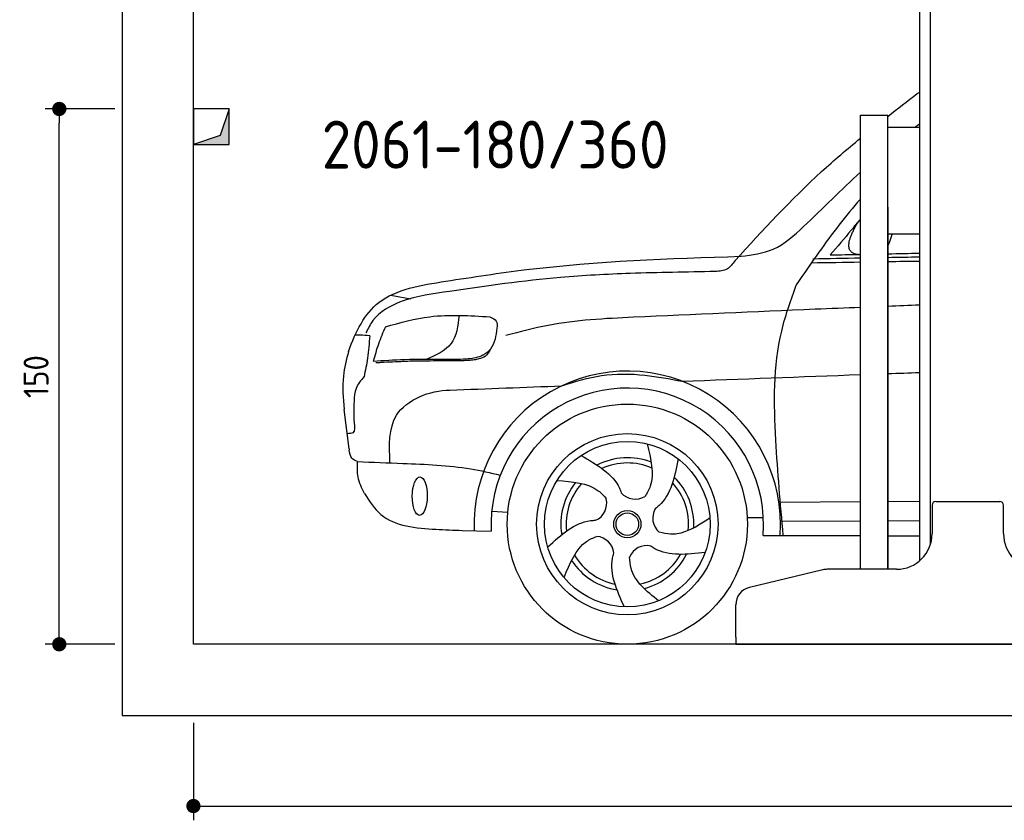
# Model space of a CAD drawing. Header units: millimetres. Extents: x -287 to 6264, y -493 to 4094.
# Tile 1 of 4: x -287 to 2471, y -493 to 1750. Entities that reach past the tile are written whole.
import ezdxf

# ---------------------------------------------------------------- set-up
doc = ezdxf.new("R2010")
doc.units = ezdxf.units.MM
for name, color, linetype in [('4', 3, 'Continuous'), ('5', 3, 'Continuous'), ('breakthrough', 1, 'Continuous'), ('Car', 10, 'Continuous')]:
    doc.layers.add(name, color=color, linetype=linetype)
doc.styles.get("Standard").update_dxf_attribs({"font": 'ISOCP.SHX'})
doc.dimstyles.new('GEN-ISO$0', dxfattribs={"dimscale": 20, "dimtxt": 3.5, "dimasz": 2, "dimexe": 2, "dimexo": 1, "dimgap": 1.5, "dimtad": 1, "dimdec": 1, "dimlfac": 0.1, "dimdsep": 46, "dimtxsty": 'STANDARD', "dimblk": 'PUNKT', "dimcen": 2, "dimclrd": 256, "dimclre": 256, "dimclrt": 2, "dimadec": 0, "dimazin": 0, "dimtp": 0.1, "dimtm": 0.1, "dimtfac": 0.71, "dimtdec": 1, "dimtmove": 2, "dimatfit": 3, "dimldrblk": 'PUNKT', "dimfxl": 1, "dimtolj": 1, "dimarcsym": 0})

# ---------------------------------------------------------------- blocks, each defined once
blk = doc.blocks.new('PUNKT')
at = {"layer": '4', "color": 0, "linetype": 'ByBlock'}
blk.add_line((-0.5, 0), (-1, 0), dxfattribs=at)
at = {"layer": '4', "color": 0, "linetype": 'ByBlock', "const_width": 0.5}
blk.add_lwpolyline([(-0.25, 0, 1), (0.25, 0, 1)], format="xyb", close=True, dxfattribs=at)
blk = doc.blocks.new('*D11')
at = {"layer": '5', "lineweight": -2}
for p, q in [((200, -220), (200, -493.3)), ((5400, -220), (5400, -493.3)), ((240, -453.3), (5360, -453.3))]:
    blk.add_line(p, q, dxfattribs=at)
at = {"layer": 'DEFPOINTS', "color": 0}
for p in [(200, -200), (5400, -200), (5400, -453.3)]:
    blk.add_point(p, dxfattribs=at)
at = {"layer": '5', "lineweight": -2, "xscale": 40, "yscale": 40, "zscale": 40, "rotation": 180}
blk.add_blockref('PUNKT', (200, -453.3), dxfattribs=at)
at = {"layer": '5', "lineweight": -2, "xscale": 40, "yscale": 40, "zscale": 40}
blk.add_blockref('PUNKT', (5400, -453.3), dxfattribs=at)
at = {"layer": '5', "color": 2, "insert": (2800, -388.3), "char_height": 70, "attachment_point": 5}
blk.add_mtext('\\A1;520', dxfattribs=at)
blk = doc.blocks.new('*D3')
at = {"layer": '5', "lineweight": -2}
for p, q in [((-20, 1500), (-215.7, 1500)), ((-175.7, 40), (-175.7, 1460)), ((-20, 0), (-215.7, 0))]:
    blk.add_line(p, q, dxfattribs=at)
at = {"layer": 'DEFPOINTS', "color": 0}
for p in [(-175.7, 1500), (0, 1500), (0, 0)]:
    blk.add_point(p, dxfattribs=at)
at = {"layer": '5', "lineweight": -2, "xscale": 40, "yscale": 40, "zscale": 40}
for p, rotation in [((-175.7, 1500), 90), ((-175.7, 0), 270)]:
    blk.add_blockref('PUNKT', p, dxfattribs=dict(at, rotation=rotation))
at = {"layer": '5', "color": 2, "insert": (-240.7, 750), "char_height": 70, "attachment_point": 5, "rotation": 90}
blk.add_mtext('\\A1;150', dxfattribs=at)

msp = doc.modelspace()

# ---------------------------------------------------------------- linework, layer by layer
for p, q in [((2264.07, 3110), (2264.07, 278.78)), ((2234.07, 1810), (2234.07, 234.01)), ((2068.07, 210), (2068.07, 1483)), ((2068.07, 1483), (2145.07, 1483)), ((2145.07, 210), (2145.07, 1483)), ((2145.07, 1449.04), (2234.07, 1449.04)), ((2145.07, 1225), (2145.07, 210)), ((2145.07, 1150), (2234.07, 1150)), ((2269.07, 390), (2269.07, 310)), ((2279.07, 400), (2459.07, 400)), ((2469.07, 310), (2469.07, 390)), ((1963.32, 208.62), (1757.4, 159.2)), ((2169.07, 210), (1974.98, 210)), ((1719.07, 20), (1719.07, 110.58)), ((1719.07, 20), (1719.07, 0)), ((1719.07, 0), (1994.07, 0)), ((1994.07, 0), (3024.07, 0))]:
    msp.add_line(p, q)
msp.add_lwpolyline([(5600, 0), (5600, 3800), (0, 3800), (0, -200), (5600, -200), (5698.53, -200), (5718.66, -152.06), (5691.11, -84.27), (5726.08, -50.37), (5711.24, 0), (200, 0), (200, 3600), (5400, 3600), (5400, 0)])
for centre, radius, start, end in [((2279.07, 390), 10, 90, 180), ((2459.07, 390), 10, 0, 90), ((2169.07, 310), 100, 270, 0), ((2569.07, 310), 100, 180, 270), ((1974.98, 160), 50, 90, 103.49573), ((1769.07, 110.58), 50, 103.49573, 180)]:
    msp.add_arc(centre, radius, start, end)
at = {"layer": 'breakthrough'}
for p, q in [((300, 1500), (274.52, 1425.48)), ((300, 1500), (274.52, 1425.48)), ((274.52, 1425.48), (200, 1400))]:
    msp.add_line(p, q, dxfattribs=at)
msp.add_lwpolyline([(200, 1400), (300, 1400), (300, 1500), (200, 1500)], close=True, dxfattribs=at)
msp.add_lwpolyline([(200, 1400), (300, 1400), (300, 1500), (200, 1500)], close=True, dxfattribs=at)
for points in [[(300, 1400), (300, 1500), (274.52, 1425.48)], [(300, 1400), (300, 1500), (274.52, 1425.48)], [(200, 1400), (300, 1400), (274.52, 1425.48)]]:
    msp.add_solid(points, dxfattribs=at)
at = {"layer": 'Car'}
for p, q in [((752.99, 978.46), (807.6, 968.39)), ((636.09, 547.19), (622.63, 658.31)), ((1843.04, 398.34), (2068.07, 399.71)), ((2145.07, 400.17), (2234.07, 400.71)), ((1035.65, 372.94), (1080.65, 370.09)), ((1751.22, 355.55), (1796.41, 355.2)), ((1844.29, 344.88), (2068.07, 345.82)), ((2145.07, 346.14), (2234.07, 346.51)), ((952.7, 319.08), (1034.41, 316.94)), ((1795.57, 304.97), (2068.07, 304.47)), ((2145.07, 304.32), (2234.07, 304.16))]:
    msp.add_line(p, q, dxfattribs=at)
for centre, radius in [((1415.37, 336.45), 336.4), ((1415.37, 336.45), 254), ((1415.39, 336.48), 231.91), ((1415.39, 336.48), 38.18), ((1415.39, 336.48), 31.57)]:
    msp.add_circle(centre, radius, dxfattribs=at)
for centre, radius, start, end in [((1415.37, 336.45), 429.01, 355.78001, 182.28924), ((1415.39, 336.48), 381.48, 355.26335, 182.93572), ((1415.39, 336.48), 186.23, 69.03526, 117.17302), ((1415.39, 336.48), 171.52, 66.36219, 114.50791), ((1415.39, 336.48), 186.23, 141.03458, 189.16313), ((1415.39, 336.48), 171.52, 138.36246, 186.49767), ((1415.39, 336.48), 171.52, 354.34898, 42.50218), ((1415.39, 336.48), 186.23, 357.02322, 45.16834), ((1437.44, 459.14), 52.29, 221.4441, 301.20291), ((1305.54, 395.35), 52.29, 293.4441, 13.20291), ((1538.87, 353.41), 52.29, 149.4441, 229.20291), ((1325.45, 250.2), 52.29, 5.4441, 85.20291), ((1469.65, 224.27), 52.29, 77.4441, 157.20291), ((1415.39, 336.48), 171.52, 210.34942, 258.48561), ((1415.39, 336.48), 171.52, 282.34109, 330.48839), ((1415.39, 336.48), 186.23, 285.01511, 333.15554), ((1415.39, 336.48), 186.23, 213.02213, 261.15233)]:
    msp.add_arc(centre, radius, start, end, dxfattribs=at)
msp.add_ellipse((834, 415.08), major_axis=(-0.64, -53.81), ratio=0.3890204, dxfattribs=at)
for points, degree in [([(2227.67, 1543.12), (2229.8, 1544.53), (2231.93, 1545.93), (2234.07, 1547.33)], 3), ([(2145.07, 1479.22), (2172.48, 1500.65), (2200.08, 1521.89), (2227.67, 1543.12)], 3), ([(2221.23, 1449.04), (2225.5, 1452.14), (2229.78, 1455.23), (2234.07, 1458.31)], 3), ([(2051.6, 1164.64), (2057.07, 1178.71), (2068.07, 1188.82)], 2), ([(2068.07, 1091.53), (2013.29, 1092.83), (2051.6, 1164.64)], 2), ([(2145.07, 1115.46), (2153.08, 1132.98), (2157.32, 1150)], 2), ([(1934.97, 1080.27), (1979.33, 1081.08), (2023.7, 1081.88), (2068.07, 1082.67)], 3), ([(1983.92, 1090.83), (2011.97, 1091.42), (2040.02, 1092), (2068.07, 1092.59)], 3), ([(2145.07, 1094.19), (2174.73, 1094.8), (2204.4, 1095.41), (2234.07, 1096.01)], 3), ([(2145.07, 1084.03), (2174.73, 1084.55), (2204.4, 1085.06), (2234.07, 1085.56)], 3), ([(1931.2, 1069.07), (1976.82, 1069.82), (2022.44, 1070.58), (2068.07, 1071.32)], 3), ([(2145.07, 1072.56), (2174.73, 1073.03), (2204.4, 1073.49), (2234.07, 1073.94)], 3), ([(2234.07, 950.16), (2204.4, 949.06), (2174.73, 947.93), (2145.07, 946.79)], 3), ([(1568.82, 737.08), (1735.22, 743.38), (1901.64, 749.6), (2068.07, 755.68)], 3), ([(2145.07, 758.48), (2174.73, 759.55), (2204.4, 760.62), (2234.07, 761.69)], 3), ([(917.96, 712.16), (1022.59, 716.19), (1127.22, 720.22), (1231.85, 724.23)], 3), ([(636.09, 547.19), (636.25, 546.15), (636.4, 545.11), (636.56, 544.08)], 3), ([(1103.65, 462.94), (1103.66, 462.94), (1103.67, 462.93), (1103.67, 462.93)], 3)]:
    msp.add_open_spline(points, degree=degree, dxfattribs=at)
for points, knots in [([(1716.58, 1074.62), (1795.33, 1160.35), (1906.46, 1281.33), (2031.08, 1387.58), (2068.07, 1417.81)], [0, 0, 0, 0, 348.5043681, 491.8024558, 491.8024558, 491.8024558, 491.8024558]), ([(1734.03, 1087.04), (1765.18, 1091.04), (1832.24, 1099.64), (1938.51, 1196.48), (2014.9, 1273.66), (2068.07, 1322.93)], [0, 0, 0, 0, 92.0884959, 198.2444309, 417.2873645, 417.2873645, 417.2873645, 417.2873645]), ([(2068.07, 1247.38), (2026.7, 1200.17), (1966.1, 1120.28), (1909.64, 1038.01), (1888.71, 1007.52)], [365.9300936, 365.9300936, 365.9300936, 365.9300936, 554.4063227, 665.4211075, 665.4211075, 665.4211075, 665.4211075]), ([(2068.07, 1191.52), (2059.55, 1181.12), (2031.81, 1147.32), (2003.52, 1113.94), (1983.92, 1090.83)], [275.0467514, 275.0467514, 275.0467514, 275.0467514, 315.3745081, 406.2819985, 406.2819985, 406.2819985, 406.2819985]), ([(907.27, 1017.32), (982.27, 1028.93), (1255.91, 1071.3), (1532.85, 1081.22), (1734.03, 1087.04)], [0, 0, 0, 0, 227.5687227, 830.2991199, 830.2991199, 830.2991199, 830.2991199]), ([(1716.58, 1074.62), (1710.34, 1065.86), (1696.9, 1047.03), (1673.64, 1045.26), (1661.21, 1044.31)], [0, 0, 0, 0, 30.7576155, 66.1167238, 66.1167238, 66.1167238, 66.1167238]), ([(1661.21, 1044.31), (1581.88, 1043.01), (1437.45, 1040.64), (1188.64, 1028.19), (1020.69, 1003.82), (917.24, 988.81)], [0, 0, 0, 0, 238.0155697, 433.3964532, 746.7846741, 746.7846741, 746.7846741, 746.7846741]), ([(634.48, 820.62), (654.6, 876.23), (708.5, 985.96), (837.36, 1006.29), (907.27, 1017.32)], [67.5615512, 67.5615512, 67.5615512, 67.5615512, 233.5736576, 430.399521, 430.399521, 430.399521, 430.399521]), ([(1888.71, 1007.52), (1873.05, 964.53), (1822.35, 825.37), (1826.24, 583.39), (1843.33, 393.56), (1851.31, 304.87)], [0, 0, 0, 0, 136.6334351, 442.3721919, 710.4876425, 710.4876425, 710.4876425, 710.4876425]), ([(917.24, 988.81), (871.84, 982.68), (794.95, 972.28), (709.34, 925.37), (689.14, 884.7), (683.29, 872.92)], [0, 0, 0, 0, 137.9962597, 233.7288967, 272.7711252, 272.7711252, 272.7711252, 272.7711252]), ([(2068.07, 943.78), (2025.86, 942.11), (1814.08, 933.52), (1602.38, 924.04), (1432.86, 916.45)], [2717.2106019, 2717.2106019, 2717.2106019, 2717.2106019, 2843.9127957, 3352.9930837, 3352.9930837, 3352.9930837, 3352.9930837]), ([(737.62, 889.59), (779.03, 901.07), (874.81, 927.63), (974.24, 921.02), (1030.68, 917.27)], [0, 0, 0, 0, 128.0684506, 296.2091875, 296.2091875, 296.2091875, 296.2091875]), ([(944.35, 921.59), (940.69, 892.24), (933.38, 833.54), (879.12, 810.01), (852, 798.25)], [0, 0, 0, 0, 82.4694888, 164.8710287, 164.8710287, 164.8710287, 164.8710287]), ([(1030.68, 917.27), (1037.94, 914.13), (1051.79, 908.14), (1050.62, 893.26), (1050.06, 886.18)], [0, 0, 0, 0, 21.2763028, 40.5753492, 40.5753492, 40.5753492, 40.5753492]), ([(1432.86, 916.45), (1352.53, 912.46), (1231.38, 906.44), (1114.35, 875.63), (1074.91, 865.25)], [0, 0, 0, 0, 240.2584304, 362.37059, 362.37059, 362.37059, 362.37059]), ([(737.62, 889.59), (730.73, 873.62), (717.08, 842.02), (708.12, 808.79), (703.69, 792.34)], [0, 0, 0, 0, 52.0815737, 103.1132265, 103.1132265, 103.1132265, 103.1132265]), ([(1050.06, 886.18), (1047.33, 864.64), (1043.4, 833.58), (1007.43, 804.98), (964.67, 797.47), (931.42, 797.85), (912.3, 798.06)], [0, 0, 0, 0, 61.6881412, 88.9157956, 131.3771142, 188.8884465, 188.8884465, 188.8884465, 188.8884465]), ([(693.82, 864.25), (684.73, 865.01), (671.15, 866.13), (657.53, 866.41), (653.03, 866.5)], [0, 0, 0, 0, 27.361498, 40.86311, 40.86311, 40.86311, 40.86311]), ([(693.82, 864.25), (692.24, 843.3), (689.33, 804.84), (681.49, 767.09), (677.92, 749.91)], [0, 0, 0, 0, 62.9621551, 115.5500948, 115.5500948, 115.5500948, 115.5500948]), ([(634.48, 820.62), (628.58, 797.7), (614.85, 744.38), (619.04, 689.63), (622.63, 658.31)], [0, 0, 0, 0, 70.4891236, 164.0383853, 164.0383853, 164.0383853, 164.0383853]), ([(1032.02, 827.13), (1028.1, 819.64), (1020.94, 805.96), (1001.69, 799.75), (985.46, 796.09), (970.34, 795.21), (959.66, 794.69), (954.7, 794.45)], [0, 0, 0, 0, 24.2998057, 44.3743889, 57.4335477, 74.6131309, 89.5379322, 89.5379322, 89.5379322, 89.5379322]), ([(912.3, 798.06), (871.68, 798.33), (802.07, 798.78), (732.61, 794.24), (703.69, 792.34)], [0, 0, 0, 0, 121.8111278, 208.7510044, 208.7510044, 208.7510044, 208.7510044]), ([(732.14, 789.64), (728.58, 789.42), (721.48, 788.98), (714.38, 788.5), (710.84, 788.26)], [0, 0, 0, 0, 10.7053483, 21.3440266, 21.3440266, 21.3440266, 21.3440266]), ([(954.7, 794.45), (930.47, 794.2), (880.86, 793.69), (817.94, 793.65), (768.01, 791.22), (743.44, 790.14), (732.14, 789.64)], [0, 0, 0, 0, 72.6760276, 148.8470086, 188.713602, 222.6338879, 222.6338879, 222.6338879, 222.6338879]), ([(677.92, 749.91), (669.02, 739.5), (651.99, 719.6), (650.66, 693.52), (650.02, 681.08)], [0, 0, 0, 0, 39.8208753, 76.1498624, 76.1498624, 76.1498624, 76.1498624]), ([(1231.85, 724.23), (1268.5, 735.71), (1344.1, 759.39), (1459.87, 757.77), (1534.27, 743.64), (1568.82, 737.08)], [0, 0, 0, 0, 114.6255883, 236.4197663, 341.9542755, 341.9542755, 341.9542755, 341.9542755]), ([(750.56, 508.29), (748.34, 556.91), (743.42, 664.84), (863.11, 712.22), (917.96, 712.16)], [0, 0, 0, 0, 134.8464572, 299.4055535, 299.4055535, 299.4055535, 299.4055535]), ([(650.02, 681.08), (649.22, 662.73), (648.06, 635.89), (653.55, 590.53), (636.91, 590.2), (630.89, 590.08)], [0, 0, 0, 0, 60.5154488, 88.4723198, 104.2893317, 104.2893317, 104.2893317, 104.2893317]), ([(1470.68, 561.69), (1481.11, 519.95), (1494.46, 466.53), (1470.8, 423.52), (1464.53, 414.42)], [0, 0, 0, 0, 119.1791326, 152.5469721, 152.5469721, 152.5469721, 152.5469721]), ([(659.84, 511.82), (653.6, 514.52), (639.74, 520.52), (637.69, 535.73), (636.56, 544.08)], [0, 0, 0, 0, 19.1403175, 42.4780086, 42.4780086, 42.4780086, 42.4780086]), ([(1285.76, 528.8), (1329.95, 503.6), (1378.7, 475.8), (1396.77, 429.04), (1398.25, 424.54)], [0, 0, 0, 0, 140.8622067, 155.3882995, 155.3882995, 155.3882995, 155.3882995]), ([(679.53, 422.62), (671.9, 437.57), (657.56, 465.68), (659.11, 497.11), (659.84, 511.82)], [0, 0, 0, 0, 49.3442295, 92.772447, 92.772447, 92.772447, 92.772447]), ([(659.84, 511.82), (702.05, 510.18), (807.7, 506.08), (942.42, 500.74), (1032.02, 480.72), (1059.53, 474.02)], [0, 0, 0, 0, 126.8428352, 317.4538295, 402.2892219, 402.2892219, 402.2892219, 402.2892219]), ([(1558.24, 519.16), (1547.93, 469.34), (1536.55, 414.36), (1497.64, 382.73), (1493.8, 379.92)], [0, 0, 0, 0, 140.8622067, 155.4442611, 155.4442611, 155.4442611, 155.4442611]), ([(1218.24, 458.67), (1261.16, 455.69), (1316.13, 451.87), (1349.73, 416.04), (1356.46, 407.24)], [0, 0, 0, 0, 119.1791326, 152.6274313, 152.6274313, 152.6274313, 152.6274313]), ([(679.53, 422.62), (693.23, 400.94), (736.24, 332.88), (852.19, 322.76), (928.59, 319.96), (952.7, 319.08)], [0, 0, 0, 0, 74.5596427, 234.0636698, 307.6001056, 307.6001056, 307.6001056, 307.6001056]), ([(1192.38, 272.63), (1230.01, 306.87), (1271.53, 344.66), (1321.6, 347.38), (1326.36, 347.39)], [0, 0, 0, 0, 140.8622067, 155.4424607, 155.4424607, 155.4424607, 155.4424607]), ([(1646.68, 353.45), (1610.83, 329.91), (1565.33, 300.04), (1515.31, 311.42), (1504.7, 313.83)], [0, 0, 0, 0, 119.1791326, 151.2484996, 151.2484996, 151.2484996, 151.2484996]), ([(1238.22, 186.75), (1254.32, 226.65), (1274.93, 277.74), (1319.39, 298.62), (1329.83, 302.3)], [0, 0, 0, 0, 119.1791326, 152.6166337, 152.6166337, 152.6166337, 152.6166337]), ([(1407.17, 104.66), (1386.23, 151.03), (1363.1, 202.22), (1376.02, 250.71), (1377.49, 255.27)], [0, 0, 0, 0, 140.8622067, 155.5316538, 155.5316538, 155.5316538, 155.5316538]), ([(1633.28, 257.03), (1582.71, 251.44), (1526.88, 245.27), (1484.75, 272.54), (1480.87, 275.34)], [0, 0, 0, 0, 140.8622067, 155.5326195, 155.5326195, 155.5326195, 155.5326195]), ([(1503.01, 121.72), (1469.55, 148.54), (1427.07, 182.59), (1422.43, 233.69), (1421.45, 244.53)], [0, 0, 0, 0, 119.1791326, 151.2847083, 151.2847083, 151.2847083, 151.2847083])]:
    msp.add_open_spline(points, degree=3, knots=knots, dxfattribs=at)

# ---------------------------------------------------------------- texts
msp.add_text('2061-180/360', height=134.4).set_placement((559.31, 1332.82))

# ---------------------------------------------------------------- dimensions: what is measured, and where the dimension line sits
at = {"layer": '5'}
dim = msp.add_linear_dim(base=(-175.68, 1500), p1=(0, 0), p2=(0, 1500), angle=90, dimstyle='GEN-ISO$0', override={"dimlfac": 0.1}, dxfattribs=at)
dim.commit()
dim.dimension.update_dxf_attribs({"geometry": '*D3', "text_midpoint": (-240.68, 750)})
dim = msp.add_linear_dim(base=(5400, -453.28), p1=(200, -200), p2=(5400, -200), dimstyle='GEN-ISO$0', override={"dimlfac": 0.1}, dxfattribs=at)
dim.commit()
dim.dimension.update_dxf_attribs({"geometry": '*D11', "text_midpoint": (2800, -388.27)})

doc.saveas('drawing.dxf')
